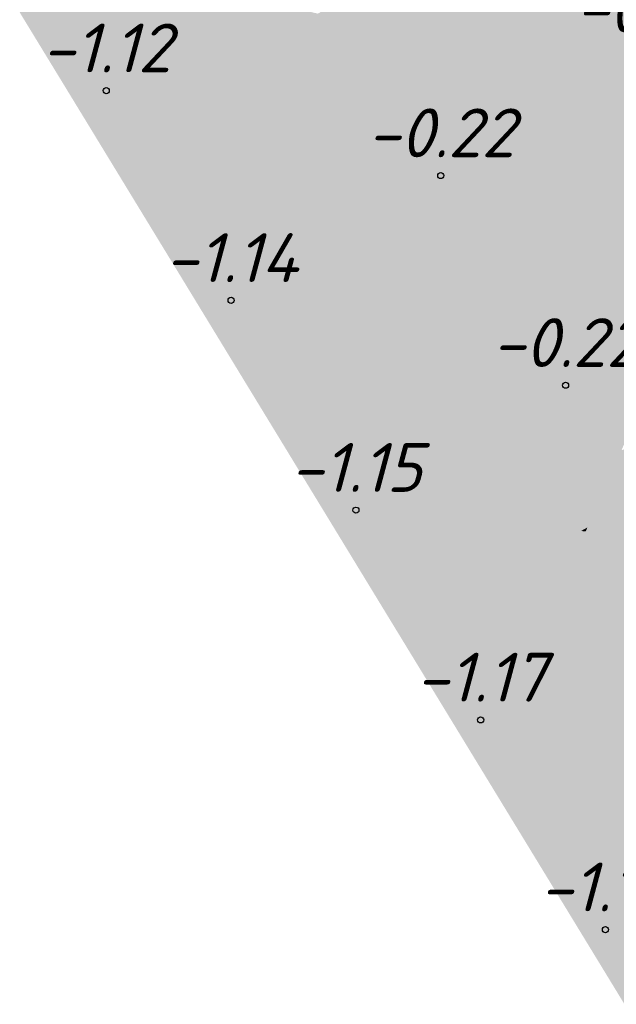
# Model space of a CAD drawing. Header units: metres. Extents: x 30306 to 66711, y 390887 to 402752.
# Tile 2 of 80: x 66249 to 66261, y 402470 to 402490. Entities that reach past the tile are written whole.
import ezdxf

# ---------------------------------------------------------------- set-up
doc = ezdxf.new("R2010")
doc.units = ezdxf.units.M
for name, color, linetype in [('GM-C3D-SURFACE-LABELS', 1, 'Continuous'), ('GM-C3D-SURFACE-TIN', 7, 'Continuous'), ('GM-C3D-SURFACE-TIN LABEL', 7, 'Continuous')]:
    doc.layers.add(name, color=color, linetype=linetype)
doc.styles.get("Standard").update_dxf_attribs({"font": 'isocpeur.ttf'})

msp = doc.modelspace()

# ---------------------------------------------------------------- linework, layer by layer
at = {"layer": 'GM-C3D-SURFACE-TIN', "color": 50, "linetype": 'Continuous', "lineweight": -3}
for points in [[(66249.8, 402490.851), (66250.75, 402489.293), (66251.392, 402491.728)], [(66250.75, 402489.293), (66251.577, 402491.637), (66251.392, 402491.728)], [(66250.75, 402489.293), (66252.854, 402489.785), (66251.577, 402491.637)], [(66250.75, 402489.293), (66251.28, 402488.525), (66252.854, 402489.785)], [(66251.28, 402488.525), (66252.857, 402489.781), (66252.854, 402489.785)], [(66251.28, 402488.525), (66251.288, 402488.513), (66252.857, 402489.781)], [(66251.288, 402488.513), (66253.176, 402489.318), (66252.857, 402489.781)], [(66251.288, 402488.513), (66251.406, 402488.342), (66253.176, 402489.318)], [(66251.406, 402488.342), (66253.177, 402489.317), (66253.176, 402489.318)], [(66251.406, 402488.342), (66251.409, 402488.338), (66253.177, 402489.317)], [(66251.585, 402488.082), (66253.177, 402489.317), (66251.409, 402488.338)], [(66251.585, 402488.082), (66253.654, 402488.626), (66253.177, 402489.317)], [(66251.585, 402488.082), (66254.076, 402487.933), (66253.654, 402488.626)], [(66251.585, 402488.082), (66252.713, 402486.233), (66254.076, 402487.933)], [(66252.856, 402485.995), (66254.076, 402487.933), (66252.713, 402486.233)], [(66252.856, 402485.995), (66254.461, 402487.29), (66254.076, 402487.933)], [(66252.858, 402485.99), (66254.461, 402487.29), (66252.856, 402485.995)], [(66252.858, 402485.99), (66254.462, 402487.288), (66254.461, 402487.29)], [(66252.968, 402485.807), (66254.462, 402487.288), (66252.858, 402485.99)], [(66252.968, 402485.807), (66254.757, 402486.796), (66254.462, 402487.288)], [(66252.974, 402485.797), (66254.757, 402486.796), (66252.968, 402485.807)], [(66252.974, 402485.797), (66254.759, 402486.792), (66254.757, 402486.796)], [(66253.468, 402484.97), (66254.759, 402486.792), (66252.974, 402485.797)], [(66253.468, 402484.97), (66255.83, 402485.001), (66254.759, 402486.792)], [(66253.468, 402484.97), (66255.831, 402484.605), (66255.83, 402485.001)], [(66253.468, 402484.97), (66254.4, 402483.444), (66255.831, 402484.605)], [(66255.831, 402484.605), (66255.99, 402484.734), (66255.83, 402485.001)], [(66255.831, 402484.605), (66256.091, 402484.565), (66255.99, 402484.734)], [(66254.4, 402483.444), (66256.091, 402484.565), (66255.831, 402484.605)], [(66254.4, 402483.444), (66256.286, 402484.245), (66256.091, 402484.565)], [(66254.4, 402483.444), (66254.51, 402483.262), (66256.286, 402484.245)], [(66254.51, 402483.262), (66254.511, 402483.26), (66256.286, 402484.245)], [(66254.51, 402483.262), (66256.286, 402484.245), (66256.286, 402484.245)], [(66254.511, 402483.26), (66256.514, 402483.872), (66256.286, 402484.245)], [(66254.511, 402483.26), (66254.596, 402483.122), (66256.514, 402483.872)], [(66254.596, 402483.122), (66256.937, 402483.178), (66256.514, 402483.872)], [(66254.596, 402483.122), (66255.723, 402481.273), (66256.937, 402483.178)], [(66255.941, 402480.906), (66256.937, 402483.178), (66255.723, 402481.273)], [(66255.941, 402480.906), (66257.522, 402482.187), (66256.937, 402483.178)], [(66255.944, 402480.899), (66257.522, 402482.187), (66255.941, 402480.906)], [(66255.944, 402480.899), (66257.524, 402482.185), (66257.522, 402482.187)], [(66256.052, 402480.717), (66257.524, 402482.185), (66255.944, 402480.899)], [(66256.052, 402480.717), (66257.814, 402481.694), (66257.524, 402482.185)], [(66256.057, 402480.708), (66257.814, 402481.694), (66256.052, 402480.717)], [(66256.057, 402480.708), (66257.816, 402481.69), (66257.814, 402481.694)], [(66256.472, 402480.006), (66257.816, 402481.69), (66256.057, 402480.708)], [(66256.472, 402480.006), (66258.933, 402479.799), (66257.816, 402481.69)], [(66257.482, 402478.35), (66258.933, 402479.799), (66256.472, 402480.006)], [(66257.482, 402478.35), (66259.041, 402479.622), (66258.933, 402479.799)], [(66257.482, 402478.35), (66259.335, 402479.139), (66259.041, 402479.622)], [(66257.482, 402478.35), (66257.591, 402478.171), (66259.335, 402479.139)], [(66257.592, 402478.17), (66259.335, 402479.139), (66257.591, 402478.171)], [(66257.592, 402478.17), (66259.356, 402479.106), (66259.335, 402479.139)], [(66257.592, 402478.17), (66259.335, 402479.139), (66259.335, 402479.139)], [(66257.592, 402478.17), (66257.599, 402478.158), (66259.356, 402479.106)], [(66257.599, 402478.158), (66259.778, 402478.413), (66259.356, 402479.106)], [(66257.599, 402478.158), (66258.727, 402476.309), (66259.778, 402478.413)], [(66259.059, 402475.844), (66259.778, 402478.413), (66258.727, 402476.309)], [(66259.059, 402475.844), (66260.673, 402477.157), (66259.778, 402478.413)], [(66259.059, 402475.844), (66260.675, 402477.155), (66260.673, 402477.157)], [(66259.059, 402475.844), (66259.064, 402475.836), (66260.675, 402477.155)], [(66259.191, 402475.658), (66260.675, 402477.155), (66259.064, 402475.836)], [(66259.191, 402475.658), (66261.018, 402476.674), (66260.675, 402477.155)], [(66259.191, 402475.658), (66261.02, 402476.672), (66261.018, 402476.674)], [(66259.191, 402475.658), (66259.196, 402475.651), (66261.02, 402476.672)], [(66259.626, 402475.049), (66261.02, 402476.672), (66259.196, 402475.651)], [(66259.626, 402475.049), (66262.175, 402475.051), (66261.02, 402476.672)], [(66260.667, 402473.341), (66262.175, 402475.051), (66259.626, 402475.049)], [(66260.667, 402473.341), (66262.367, 402474.736), (66262.175, 402475.051)], [(66260.667, 402473.341), (66262.485, 402474.542), (66262.367, 402474.736)], [(66260.667, 402473.341), (66260.711, 402473.27), (66262.485, 402474.542)], [(66260.786, 402473.145), (66262.485, 402474.542), (66260.711, 402473.27)], [(66260.786, 402473.145), (66262.692, 402474.204), (66262.485, 402474.542)], [(66260.786, 402473.145), (66260.788, 402473.143), (66262.692, 402474.204)], [(66260.786, 402473.145), (66262.692, 402474.204), (66262.692, 402474.204)], [(66261.498, 402471.979), (66262.692, 402474.204), (66260.788, 402473.143)]]:
    msp.add_solid(points, dxfattribs=at)
at = {"layer": 'GM-C3D-SURFACE-TIN', "color": 40, "linetype": 'Continuous', "lineweight": -3}
for points in [[(66260.838, 402491.845), (66258.964, 402490.933), (66259.91, 402489.643)], [(66261.648, 402490.604), (66260.838, 402491.845), (66259.91, 402489.643)], [(66251.577, 402491.637), (66252.854, 402489.785), (66253.799, 402490.541)], [(66258.964, 402490.933), (66254.895, 402488.952), (66255.424, 402488.067)], [(66258.964, 402490.933), (66255.571, 402490.639), (66254.895, 402488.952)], [(66259.91, 402489.643), (66258.964, 402490.933), (66255.424, 402488.067)], [(66252.854, 402489.785), (66252.857, 402489.781), (66253.799, 402490.541)], [(66252.857, 402489.781), (66254.238, 402489.904), (66253.799, 402490.541)], [(66253.799, 402490.541), (66254.238, 402489.904), (66254.921, 402490.281)], [(66255.571, 402490.639), (66254.921, 402490.281), (66254.895, 402488.952)], [(66262.192, 402489.769), (66261.648, 402490.604), (66259.91, 402489.643)], [(66254.895, 402488.952), (66254.921, 402490.281), (66254.238, 402489.904)], [(66252.857, 402489.781), (66253.176, 402489.318), (66254.238, 402489.904)], [(66253.176, 402489.318), (66253.177, 402489.317), (66254.238, 402489.904)], [(66253.654, 402488.626), (66254.238, 402489.904), (66253.177, 402489.317)], [(66253.654, 402488.626), (66254.895, 402488.952), (66254.238, 402489.904)], [(66262.192, 402489.769), (66259.91, 402489.643), (66258.802, 402487.017)], [(66262.192, 402489.769), (66258.802, 402487.017), (66263.273, 402488.112)], [(66259.91, 402489.643), (66255.424, 402488.067), (66255.83, 402487.389)], [(66259.91, 402489.643), (66255.83, 402487.389), (66258.802, 402487.017)], [(66253.654, 402488.626), (66254.076, 402487.933), (66254.895, 402488.952)], [(66254.461, 402487.29), (66254.895, 402488.952), (66254.076, 402487.933)], [(66254.461, 402487.29), (66255.424, 402488.067), (66254.895, 402488.952)], [(66254.462, 402487.288), (66255.424, 402488.067), (66254.461, 402487.29)], [(66254.757, 402486.796), (66255.424, 402488.067), (66254.462, 402487.288)], [(66254.757, 402486.796), (66255.83, 402487.389), (66255.424, 402488.067)], [(66263.273, 402488.112), (66258.802, 402487.017), (66258.043, 402485.218)], [(66263.273, 402488.112), (66258.043, 402485.218), (66263.786, 402487.325)], [(66254.759, 402486.792), (66255.83, 402487.389), (66254.757, 402486.796)], [(66255.83, 402485.001), (66255.83, 402487.389), (66254.759, 402486.792)], [(66258.802, 402487.017), (66255.83, 402487.389), (66256.951, 402485.515)], [(66255.83, 402485.001), (66256.951, 402485.515), (66255.83, 402487.389)], [(66263.786, 402487.325), (66258.043, 402485.218), (66257.665, 402484.321)], [(66263.786, 402487.325), (66257.665, 402484.321), (66263.756, 402487.258)], [(66263.756, 402487.258), (66257.665, 402484.321), (66258.471, 402482.956)], [(66263.756, 402487.258), (66258.471, 402482.956), (66262.43, 402484.253)], [(66258.802, 402487.017), (66256.951, 402485.515), (66258.043, 402485.218)], [(66255.83, 402485.001), (66255.99, 402484.734), (66256.951, 402485.515)], [(66256.091, 402484.565), (66256.951, 402485.515), (66255.99, 402484.734)], [(66256.091, 402484.565), (66256.694, 402484.471), (66256.951, 402485.515)], [(66256.694, 402484.471), (66257.356, 402484.838), (66256.951, 402485.515)], [(66258.043, 402485.218), (66256.951, 402485.515), (66257.356, 402484.838)], [(66258.043, 402485.218), (66257.356, 402484.838), (66257.665, 402484.321)], [(66256.694, 402484.471), (66257.665, 402484.321), (66257.356, 402484.838)], [(66256.091, 402484.565), (66256.286, 402484.245), (66256.694, 402484.471)], [(66256.286, 402484.245), (66257.665, 402484.321), (66256.694, 402484.471)], [(66256.286, 402484.245), (66256.286, 402484.245), (66256.694, 402484.471)], [(66256.286, 402484.245), (66256.514, 402483.872), (66257.665, 402484.321)], [(66256.514, 402483.872), (66256.937, 402483.178), (66257.665, 402484.321)], [(66257.522, 402482.187), (66257.665, 402484.321), (66256.937, 402483.178)], [(66257.522, 402482.187), (66258.471, 402482.956), (66257.665, 402484.321)], [(66262.43, 402484.253), (66258.471, 402482.956), (66258.871, 402482.28)], [(66262.43, 402484.253), (66258.871, 402482.28), (66261.144, 402481.338)], [(66266.687, 402482.774), (66266.477, 402483.105), (66260.445, 402479.755)], [(66266.477, 402483.105), (66261.144, 402481.338), (66260.445, 402479.755)], [(66257.524, 402482.185), (66258.471, 402482.956), (66257.522, 402482.187)], [(66257.814, 402481.694), (66258.471, 402482.956), (66257.524, 402482.185)], [(66257.814, 402481.694), (66258.871, 402482.28), (66258.471, 402482.956)], [(66266.687, 402482.774), (66260.409, 402479.674), (66266.186, 402481.665)], [(66266.687, 402482.774), (66260.445, 402479.755), (66260.409, 402479.674)], [(66257.816, 402481.69), (66258.871, 402482.28), (66257.814, 402481.694)], [(66258.933, 402479.799), (66258.871, 402482.28), (66257.816, 402481.69)], [(66261.144, 402481.338), (66258.871, 402482.28), (66259.985, 402480.393)], [(66259.227, 402479.774), (66259.985, 402480.393), (66258.871, 402482.28)], [(66258.933, 402479.799), (66259.227, 402479.774), (66258.871, 402482.28)], [(66266.186, 402481.665), (66260.409, 402479.674), (66261.514, 402477.841)], [(66261.144, 402481.338), (66259.985, 402480.393), (66260.445, 402479.755)], [(66259.227, 402479.774), (66260.314, 402479.683), (66259.985, 402480.393)], [(66260.445, 402479.755), (66259.985, 402480.393), (66260.382, 402479.721)], [(66260.314, 402479.683), (66260.382, 402479.721), (66259.985, 402480.393)], [(66259.041, 402479.622), (66259.227, 402479.774), (66258.933, 402479.799)], [(66259.041, 402479.622), (66260.314, 402479.683), (66259.227, 402479.774)], [(66259.041, 402479.622), (66259.335, 402479.139), (66260.314, 402479.683)], [(66259.335, 402479.139), (66260.409, 402479.674), (66260.314, 402479.683)], [(66259.335, 402479.139), (66260.314, 402479.683), (66259.335, 402479.139)], [(66259.335, 402479.139), (66259.356, 402479.106), (66260.409, 402479.674)], [(66259.356, 402479.106), (66259.778, 402478.413), (66260.409, 402479.674)], [(66260.673, 402477.157), (66260.409, 402479.674), (66259.778, 402478.413)], [(66260.314, 402479.683), (66260.409, 402479.674), (66260.382, 402479.721)], [(66260.445, 402479.755), (66260.382, 402479.721), (66260.409, 402479.674)], [(66260.673, 402477.157), (66261.514, 402477.841), (66260.409, 402479.674)], [(66260.673, 402477.157), (66260.675, 402477.155), (66261.514, 402477.841)], [(66261.018, 402476.674), (66261.514, 402477.841), (66260.675, 402477.155)], [(66261.018, 402476.674), (66261.916, 402477.174), (66261.514, 402477.841)], [(66261.018, 402476.674), (66261.02, 402476.672), (66261.916, 402477.174)], [(66262.175, 402475.051), (66261.916, 402477.174), (66261.02, 402476.672)]]:
    msp.add_solid(points, dxfattribs=at)
at = {"layer": 'GM-C3D-SURFACE-TIN', "color": 60, "linetype": 'Continuous', "lineweight": -3}
for points in [[(66250.352, 402487.782), (66249.8, 402490.851), (66248.811, 402490.307)], [(66250.352, 402487.782), (66250.75, 402489.293), (66249.8, 402490.851)], [(66250.352, 402487.782), (66251.28, 402488.525), (66250.75, 402489.293)], [(66250.362, 402487.765), (66251.28, 402488.525), (66250.352, 402487.782)], [(66250.362, 402487.765), (66251.288, 402488.513), (66251.28, 402488.525)], [(66250.362, 402487.765), (66251.406, 402488.342), (66251.288, 402488.513)], [(66250.365, 402487.76), (66251.406, 402488.342), (66250.362, 402487.765)], [(66250.365, 402487.76), (66251.409, 402488.338), (66251.406, 402488.342)], [(66250.365, 402487.76), (66251.585, 402488.082), (66251.409, 402488.338)], [(66251.908, 402485.23), (66251.585, 402488.082), (66250.365, 402487.76)], [(66251.908, 402485.23), (66252.713, 402486.233), (66251.585, 402488.082)], [(66251.908, 402485.23), (66252.856, 402485.995), (66252.713, 402486.233)], [(66251.908, 402485.23), (66252.858, 402485.99), (66252.856, 402485.995)], [(66251.908, 402485.23), (66251.912, 402485.224), (66252.858, 402485.99)], [(66251.912, 402485.224), (66252.968, 402485.807), (66252.858, 402485.99)], [(66251.912, 402485.224), (66252.974, 402485.797), (66252.968, 402485.807)], [(66251.912, 402485.224), (66251.921, 402485.21), (66252.974, 402485.797)], [(66251.921, 402485.21), (66253.468, 402484.97), (66252.974, 402485.797)], [(66253.462, 402482.682), (66253.468, 402484.97), (66251.921, 402485.21)], [(66253.462, 402482.682), (66254.4, 402483.444), (66253.468, 402484.97)], [(66253.462, 402482.682), (66254.51, 402483.262), (66254.4, 402483.444)], [(66253.464, 402482.679), (66254.51, 402483.262), (66253.462, 402482.682)], [(66253.464, 402482.679), (66254.511, 402483.26), (66254.51, 402483.262)], [(66253.464, 402482.679), (66254.596, 402483.122), (66254.511, 402483.26)], [(66255.007, 402480.149), (66254.596, 402483.122), (66253.464, 402482.679)], [(66255.007, 402480.149), (66255.723, 402481.273), (66254.596, 402483.122)], [(66255.007, 402480.149), (66255.941, 402480.906), (66255.723, 402481.273)], [(66255.007, 402480.149), (66255.944, 402480.899), (66255.941, 402480.906)], [(66255.007, 402480.149), (66255.012, 402480.141), (66255.944, 402480.899)], [(66255.012, 402480.141), (66256.052, 402480.717), (66255.944, 402480.899)], [(66255.012, 402480.141), (66256.057, 402480.708), (66256.052, 402480.717)], [(66255.012, 402480.141), (66255.02, 402480.128), (66256.057, 402480.708)], [(66255.02, 402480.128), (66256.472, 402480.006), (66256.057, 402480.708)], [(66255.02, 402480.128), (66256.562, 402477.599), (66257.482, 402478.35)], [(66255.02, 402480.128), (66257.482, 402478.35), (66256.472, 402480.006)], [(66256.562, 402477.599), (66257.591, 402478.171), (66257.482, 402478.35)], [(66256.562, 402477.599), (66257.592, 402478.17), (66257.591, 402478.171)], [(66256.562, 402477.599), (66256.563, 402477.598), (66257.592, 402478.17)], [(66256.563, 402477.598), (66257.599, 402478.158), (66257.592, 402478.17)], [(66258.106, 402475.068), (66257.599, 402478.158), (66256.563, 402477.598)], [(66258.106, 402475.068), (66258.727, 402476.309), (66257.599, 402478.158)], [(66258.106, 402475.068), (66259.059, 402475.844), (66258.727, 402476.309)], [(66258.113, 402475.058), (66259.059, 402475.844), (66258.106, 402475.068)], [(66258.113, 402475.058), (66259.064, 402475.836), (66259.059, 402475.844)], [(66258.113, 402475.058), (66259.191, 402475.658), (66259.064, 402475.836)], [(66258.119, 402475.047), (66259.191, 402475.658), (66258.113, 402475.058)], [(66258.119, 402475.047), (66259.196, 402475.651), (66259.191, 402475.658)], [(66258.119, 402475.047), (66259.626, 402475.049), (66259.196, 402475.651)], [(66258.119, 402475.047), (66260.667, 402473.341), (66259.626, 402475.049)], [(66258.119, 402475.047), (66259.662, 402472.518), (66259.681, 402472.531)], [(66258.119, 402475.047), (66259.681, 402472.531), (66260.667, 402473.341)], [(66259.681, 402472.531), (66260.711, 402473.27), (66260.667, 402473.341)], [(66259.663, 402472.516), (66260.788, 402473.143), (66260.786, 402473.145)], [(66259.663, 402472.516), (66260.786, 402473.145), (66259.681, 402472.531)], [(66259.663, 402472.516), (66261.498, 402471.979), (66260.788, 402473.143)], [(66259.681, 402472.531), (66260.786, 402473.145), (66260.711, 402473.27)], [(66259.663, 402472.516), (66259.681, 402472.531), (66259.662, 402472.518)], [(66261.205, 402469.988), (66261.498, 402471.979), (66259.663, 402472.516)]]:
    msp.add_solid(points, dxfattribs=at)
at = {"layer": 'GM-C3D-SURFACE-TIN LABEL', "color": 6, "linetype": 'Continuous', "lineweight": -3}
for centre in [(66250.585, 402488.703, -1.117), (66257.439, 402486.964, -0.218), (66253.143, 402484.407, -1.141), (66259.997, 402482.668, -0.217), (66255.7, 402480.11, -1.152), (66258.257, 402475.814, -1.165), (66260.815, 402471.517, -1.189)]:
    msp.add_circle(centre, 0.0625, dxfattribs=at)

# ---------------------------------------------------------------- texts
at = {"layer": 'GM-C3D-SURFACE-LABELS', "color": 10, "linetype": 'Continuous', "lineweight": -3, "char_height": 1, "attachment_point": 8}
for s, insert in [('{\\fISOCPEUR|b0|i1|c0|p34;-0.29}', (66261.736, 402489.897, -0.292)), ('{\\fISOCPEUR|b0|i1|c0|p34;-1.12}', (66250.585, 402489.078, -1.117)), ('{\\fISOCPEUR|b0|i1|c0|p34;-0.22}', (66257.439, 402487.339, -0.218)), ('{\\fISOCPEUR|b0|i1|c0|p34;-1.14}', (66253.143, 402484.782, -1.141)), ('{\\fISOCPEUR|b0|i1|c0|p34;-0.22}', (66259.997, 402483.043, -0.217)), ('{\\fISOCPEUR|b0|i1|c0|p34;-1.15}', (66255.7, 402480.485, -1.152)), ('{\\fISOCPEUR|b0|i1|c0|p34;-1.17}', (66258.257, 402476.189, -1.165)), ('{\\fISOCPEUR|b0|i1|c0|p34;-1.19}', (66260.815, 402471.892, -1.189))]:
    msp.add_mtext(s, dxfattribs=dict(at, insert=insert))

doc.saveas('drawing.dxf')
